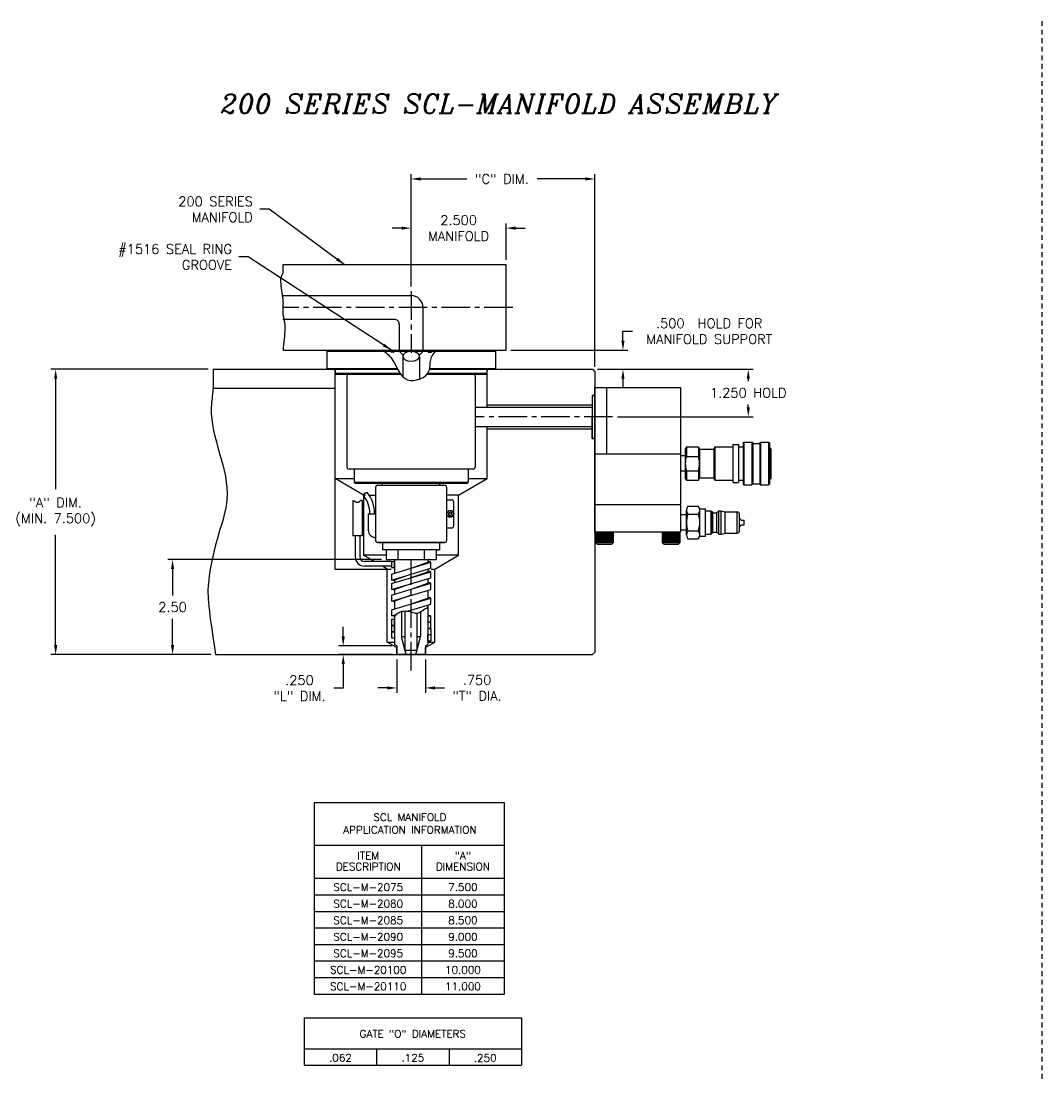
# Model space of a CAD drawing. Extents: x 50 to 162, y 64 to 105.
# Tile 1 of 4: x 50 to 77, y 72 to 99. Entities that reach past the tile are written whole.
import ezdxf
from ezdxf.enums import TextEntityAlignment as Align

# ---------------------------------------------------------------- set-up
doc = ezdxf.new("R2010")
doc.units = 0
doc.header["$MEASUREMENT"] = 0
doc.linetypes.add('CENTER2', pattern=[1.125, 0.75, -0.125, 0.125, -0.125])
doc.linetypes.add('HIDDEN2', pattern=[0.1875, 0.125, -0.0625])
doc.layers.get('DEFPOINTS').update_dxf_attribs({"linetype": 'CONTINUOUS'})
for name, color, linetype in [('AR_SHAPE', 3, 'CONTINUOUS'), ('DIMENSIONS', 4, 'CONTINUOUS'), ('DSCV_BORE_LIGHT', 134, 'CONTINUOUS'), ('DSCV_NBU_SOLID', 1, 'CONTINUOUS'), ('DSCVPSB375_SHAPE', 3, 'CONTINUOUS'), ('FASTENER_SOLID', 7, 'CONTINUOUS'), ('HEATER', 1, 'CONTINUOUS'), ('HYD_FITTING', 4, 'CONTINUOUS'), ('INFO_BOX_SOLID', 7, 'CONTINUOUS'), ('INFO_BOX_TEXT', 4, 'CONTINUOUS'), ('MA_FLOW_CENTER', 22, 'CENTER2'), ('MA_FLOW_SOLID', 1, 'CONTINUOUS'), ('MA_SHAPE', 6, 'CONTINUOUS'), ('MA_SHAPE_HIDDEN', 6, 'HIDDEN2'), ('MBH_HEATER', 1, 'CONTINUOUS'), ('SCV_200_FBT_SHAPE', 3, 'CONTINUOUS'), ('SCV_200_FBT_SOLID', 1, 'CONTINUOUS'), ('SCV_200_NBL_SHAPE', 3, 'CONTINUOUS'), ('SCV_200_NBU_SHAPE', 3, 'CONTINUOUS'), ('SCV_200_VP_SHAPE', 3, 'CONTINUOUS'), ('SCV_BORE_LIGHT', 134, 'CONTINUOUS'), ('SCV_CENTER', 1, 'CENTER2'), ('SCV_HYD_CYL_SHAPE', 3, 'CONTINUOUS'), ('SVC_COIL_HEATER', 1, 'CONTINUOUS')]:
    doc.layers.add(name, color=color, linetype=linetype)
doc.styles.add('ITALIC', font='italic.shx')
doc.styles.add('ROMANS', font='romans.shx')
doc.dimstyles.new('CATALOG', dxfattribs={"dimscale": 2, "dimtxt": 0.125, "dimasz": 0.125, "dimexe": 0.0625, "dimexo": 0.0625, "dimgap": 0.09, "dimtad": 0, "dimtih": 1, "dimtoh": 1, "dimdec": 3, "dimzin": 4, "dimdsep": 46, "dimtxsty": 'ROMANS', "dimcen": 0, "dimclrd": 256, "dimclre": 256, "dimclrt": 256, "dimadec": 0, "dimazin": 0, "dimtfac": 0.7, "dimtdec": 3, "dimtofl": 0, "dimtmove": 0, "dimatfit": 3, "dimfxl": 0, "dimtolj": 1, "dimtzin": 4, "dimlwd": -1, "dimlwe": -1, "dimarcsym": 0})
doc.dimstyles.new('CATALOG_2XSCALE', dxfattribs={"dimscale": 2, "dimtxt": 0.125, "dimasz": 0.125, "dimexe": 0.0625, "dimexo": 0.0625, "dimgap": 0.09, "dimtad": 0, "dimtih": 1, "dimtoh": 1, "dimdec": 3, "dimlfac": 0.5, "dimzin": 4, "dimdsep": 46, "dimtxsty": 'ROMANS', "dimcen": 0, "dimclrd": 256, "dimclre": 256, "dimclrt": 256, "dimadec": 0, "dimazin": 0, "dimtfac": 0.7, "dimtdec": 3, "dimtofl": 0, "dimtmove": 0, "dimatfit": 3, "dimfxl": 0, "dimtolj": 1, "dimtzin": 4, "dimlwd": -1, "dimlwe": -1, "dimarcsym": 0})

# ---------------------------------------------------------------- blocks, each defined once
blk = doc.blocks.new('*D11')
at = {"layer": 'DEFPOINTS', "color": 0}
for p in [(65.065, 90.232), (65.592, 88.983), (69.158, 88.983)]:
    blk.add_point(p, dxfattribs=at)
at = {"layer": 'DIMENSIONS'}
for p, q in [((65.19, 90.232), (69.283, 90.232)), ((69.158, 89.982), (69.158, 89.92)), ((69.158, 89.233), (69.158, 89.31)), ((65.717, 88.983), (69.283, 88.983))]:
    blk.add_line(p, q, dxfattribs=at)
for points in [[(69.117, 89.982), (69.2, 89.982), (69.158, 90.232)], [(69.117, 89.233), (69.2, 89.233), (69.158, 88.983)]]:
    blk.add_solid(points, dxfattribs=at)
at = {"layer": 'DIMENSIONS', "insert": (69.158, 89.615), "char_height": 0.25, "attachment_point": 5, "style": 'ROMANS'}
blk.add_mtext('\\A1;1.250 HOLD', dxfattribs=at)
blk = doc.blocks.new('*D12')
at = {"layer": 'DEFPOINTS', "color": 0}
for p in [(62.793, 90.732), (65.863, 90.732), (65.065, 90.232)]:
    blk.add_point(p, dxfattribs=at)
at = {"layer": 'DIMENSIONS'}
for p, q in [((65.863, 90.982), (65.863, 91.232)), ((65.863, 91.232), (66.113, 91.232)), ((62.918, 90.732), (65.988, 90.732)), ((65.19, 90.232), (65.988, 90.232)), ((65.863, 89.982), (65.863, 89.732))]:
    blk.add_line(p, q, dxfattribs=at)
for points in [[(65.821, 90.982), (65.905, 90.982), (65.863, 90.732)], [(65.821, 89.982), (65.905, 89.982), (65.863, 90.232)]]:
    blk.add_solid(points, dxfattribs=at)
at = {"layer": 'DIMENSIONS', "insert": (68.132, 91.232), "char_height": 0.25, "attachment_point": 5, "style": 'ROMANS'}
blk.add_mtext('\\A1;.500  HOLD FOR\\PMANIFOLD SUPPORT', dxfattribs=at)
blk = doc.blocks.new('*D13')
at = {"layer": 'DEFPOINTS', "color": 0}
for p in [(65.127, 95.236), (60.293, 92.282), (65.127, 90.17)]:
    blk.add_point(p, dxfattribs=at)
at = {"layer": 'DIMENSIONS'}
for p, q in [((60.293, 92.407), (60.293, 95.361)), ((60.543, 95.236), (61.757, 95.236)), ((64.877, 95.236), (63.605, 95.236)), ((65.127, 90.295), (65.127, 95.361))]:
    blk.add_line(p, q, dxfattribs=at)
for points in [[(60.543, 95.278), (60.543, 95.194), (60.293, 95.236)], [(64.877, 95.278), (64.877, 95.194), (65.127, 95.236)]]:
    blk.add_solid(points, dxfattribs=at)
at = {"layer": 'DIMENSIONS', "insert": (62.681, 95.236), "char_height": 0.25, "attachment_point": 5, "style": 'ROMANS'}
blk.add_mtext('\\A1;"C" DIM.', dxfattribs=at)
blk = doc.blocks.new('*D14')
at = {"layer": 'DEFPOINTS', "color": 0}
for p in [(55.087, 90.232), (50.949, 82.732), (55.03, 82.732)]:
    blk.add_point(p, dxfattribs=at)
at = {"layer": 'DIMENSIONS'}
for p, q in [((54.962, 90.232), (50.824, 90.232)), ((50.949, 89.982), (50.949, 87.085)), ((50.949, 82.982), (50.949, 85.88)), ((54.905, 82.732), (50.824, 82.732))]:
    blk.add_line(p, q, dxfattribs=at)
for points in [[(50.908, 89.982), (50.991, 89.982), (50.949, 90.232)], [(50.908, 82.982), (50.991, 82.982), (50.949, 82.732)]]:
    blk.add_solid(points, dxfattribs=at)
at = {"layer": 'DIMENSIONS', "insert": (50.949, 86.482), "char_height": 0.25, "attachment_point": 5, "style": 'ROMANS'}
blk.add_mtext('\\A1;"A" DIM.\\P(MIN. 7.500)', dxfattribs=at)
blk = doc.blocks.new('*D49')
at = {"layer": 'DEFPOINTS', "color": 0}
for p in [(62.793, 93.942), (62.793, 92.982), (60.293, 92.282)]:
    blk.add_point(p, dxfattribs=at)
at = {"layer": 'DIMENSIONS'}
for p, q in [((60.293, 92.407), (60.293, 94.067)), ((62.793, 93.107), (62.793, 94.067)), ((60.043, 93.942), (59.793, 93.942)), ((63.043, 93.942), (63.293, 93.942))]:
    blk.add_line(p, q, dxfattribs=at)
for points in [[(60.043, 93.984), (60.043, 93.901), (60.293, 93.942)], [(63.043, 93.984), (63.043, 93.901), (62.793, 93.942)]]:
    blk.add_solid(points, dxfattribs=at)
at = {"layer": 'DIMENSIONS', "insert": (61.543, 93.942), "char_height": 0.25, "attachment_point": 5, "style": 'ROMANS'}
blk.add_mtext('\\A1;2.500 \\PMANIFOLD', dxfattribs=at)
blk = doc.blocks.new('*D55')
at = {"layer": 'DEFPOINTS', "color": 0}
for p in [(59.918, 82.732), (60.668, 82.732), (59.918, 81.856)]:
    blk.add_point(p, dxfattribs=at)
at = {"layer": 'DIMENSIONS'}
for p, q in [((59.918, 82.607), (59.918, 81.731)), ((60.668, 82.607), (60.668, 81.731)), ((59.668, 81.856), (59.418, 81.856)), ((60.918, 81.856), (61.168, 81.856))]:
    blk.add_line(p, q, dxfattribs=at)
for points in [[(59.668, 81.898), (59.668, 81.815), (59.918, 81.856)], [(60.918, 81.898), (60.918, 81.815), (60.668, 81.856)]]:
    blk.add_solid(points, dxfattribs=at)
at = {"layer": 'DIMENSIONS', "insert": (62.027, 81.856), "char_height": 0.25, "attachment_point": 5, "style": 'ROMANS'}
blk.add_mtext('\\A1;.750 \\P"T" DIA.', dxfattribs=at)
blk = doc.blocks.new('*D54')
at = {"layer": 'DEFPOINTS', "color": 0}
for p in [(59.919, 82.962), (58.509, 82.732), (59.918, 82.732)]:
    blk.add_point(p, dxfattribs=at)
at = {"layer": 'DIMENSIONS'}
for p, q in [((58.509, 83.212), (58.509, 83.462)), ((59.794, 82.962), (58.384, 82.962)), ((59.793, 82.732), (58.384, 82.732)), ((58.509, 82.482), (58.509, 81.851)), ((58.509, 81.851), (58.259, 81.851))]:
    blk.add_line(p, q, dxfattribs=at)
for points in [[(58.467, 83.212), (58.551, 83.212), (58.509, 82.962)], [(58.467, 82.482), (58.551, 82.482), (58.509, 82.732)]]:
    blk.add_solid(points, dxfattribs=at)
at = {"layer": 'DIMENSIONS', "insert": (57.359, 81.851), "char_height": 0.25, "attachment_point": 5, "style": 'ROMANS'}
blk.add_mtext('\\A1;.250\\P"L" DIM.', dxfattribs=at)
blk = doc.blocks.new('*D53')
at = {"layer": 'DEFPOINTS', "color": 0}
for p in [(54.022, 85.232), (59.637, 85.232), (55.155, 82.732)]:
    blk.add_point(p, dxfattribs=at)
at = {"layer": 'DIMENSIONS'}
for p, q in [((59.512, 85.232), (53.897, 85.232)), ((54.022, 84.982), (54.022, 84.287)), ((54.022, 82.982), (54.022, 83.677)), ((55.03, 82.732), (53.897, 82.732))]:
    blk.add_line(p, q, dxfattribs=at)
for points in [[(53.981, 84.982), (54.064, 84.982), (54.022, 85.232)], [(53.981, 82.982), (54.064, 82.982), (54.022, 82.732)]]:
    blk.add_solid(points, dxfattribs=at)
at = {"layer": 'DIMENSIONS', "insert": (54.022, 83.982), "char_height": 0.25, "attachment_point": 5, "style": 'ROMANS'}
blk.add_mtext('\\A1;2.50 ', dxfattribs=at)

msp = doc.modelspace()

# ---------------------------------------------------------------- linework, layer by layer
at = {"layer": 'AR_SHAPE'}
for p, q in [((61.98109, 89.23245), (65.06212, 89.23245)), ((61.98109, 88.73245), (65.06212, 88.73245))]:
    msp.add_line(p, q, dxfattribs=at)
at = {"layer": 'DSCV_BORE_LIGHT'}
for p, q in [((55.08664, 90.23245), (58.26139, 90.23245)), ((58.26139, 90.23245), (58.29339, 90.20045)), ((58.29339, 84.98245), (58.29339, 90.20045)), ((62.32539, 90.23245), (62.29339, 90.20045)), ((62.29339, 89.23245), (62.29339, 90.20045)), ((62.32539, 90.23245), (65.06462, 90.23245)), ((65.06462, 90.23245), (65.12712, 90.16995)), ((65.12712, 90.16995), (65.12712, 82.79445)), ((55.08593, 89.73245), (58.29339, 89.73245)), ((65.05712, 89.54745), (65.05712, 88.98245)), ((65.05712, 89.54745), (65.12712, 89.54745)), ((62.29339, 89.29495), (65.05712, 89.29495)), ((65.05712, 88.41745), (65.05712, 88.98245)), ((62.29339, 87.35745), (62.29339, 88.73245)), ((62.29339, 88.66995), (65.05712, 88.66995)), ((65.05712, 88.41745), (65.12712, 88.41745)), ((58.29339, 87.35745), (58.79339, 87.35745)), ((59.04339, 86.92444), (58.29339, 87.35745)), ((61.54339, 86.92444), (62.29339, 87.35745)), ((61.79339, 87.35745), (62.29339, 87.35745)), ((59.04339, 86.92444), (59.08455, 86.92444)), ((59.19231, 86.92444), (59.35569, 86.92444)), ((61.54339, 86.92444), (61.23109, 86.92444)), ((61.54339, 85.3433), (61.54339, 86.92444)), ((55.15494, 82.73245), (65.06512, 82.73245)), ((65.12712, 82.79445), (65.06512, 82.73245))]:
    msp.add_line(p, q, dxfattribs=at)
msp.add_open_spline([(55.08664, 90.23245), (55.09177, 90.05605), (55.1015, 89.72176), (54.91146, 88.57523), (55.88028, 87.05007), (54.99591, 85.53486), (54.92992, 84.12632), (55.15494, 82.73245)], degree=3, knots=[0, 0, 0, 0, 0.52877536, 1.0020181, 3.45354606, 5.20766997, 5.58292256, 5.58292256, 5.58292256, 5.58292256], dxfattribs=at)
at = {"layer": 'DSCV_NBU_SOLID'}
for p, q in [((59.75739, 90.73245), (59.75739, 90.68045)), ((59.84339, 90.68045), (59.75739, 90.68045)), ((59.84339, 90.73245), (59.84339, 90.68045)), ((59.95039, 90.73245), (60.08103, 90.60181)), ((60.63639, 90.73245), (60.50576, 90.60181)), ((60.74339, 90.73245), (60.74339, 90.68045)), ((60.74339, 90.68045), (60.82939, 90.68045)), ((60.82939, 90.73245), (60.82939, 90.68045)), ((60.0749, 90.57143), (60.0749, 90.03627)), ((60.5119, 90.57143), (60.5119, 89.97375))]:
    msp.add_line(p, q, dxfattribs=at)
at = {"layer": 'DSCV_NBU_SOLID', "extrusion": (0, 0, -1)}
msp.add_ellipse((60.29339, 90.57195), major_axis=(0.2185, 0), ratio=0.58060104, dxfattribs=at)
at = {"layer": 'DSCVPSB375_SHAPE'}
for p, q in [((59.76239, 90.71243), (59.7824, 90.73245)), ((59.76239, 90.71243), (59.76239, 90.70044)), ((59.76239, 90.70044), (59.7824, 90.68045)), ((59.81291, 90.71243), (59.8279, 90.72742)), ((59.81291, 90.71243), (59.81291, 90.70044)), ((59.81291, 90.71243), (59.84339, 90.71243)), ((59.81291, 90.70044), (59.8279, 90.68549)), ((59.81291, 90.70044), (59.84339, 90.70044)), ((59.8279, 90.73245), (59.8279, 90.72742)), ((59.8279, 90.72742), (59.84339, 90.72742)), ((59.8279, 90.68549), (59.84339, 90.68549)), ((59.8279, 90.68546), (59.8279, 90.68045)), ((60.75889, 90.72742), (60.74339, 90.72742)), ((60.77387, 90.71243), (60.74339, 90.71243)), ((60.77387, 90.70044), (60.74339, 90.70044)), ((60.75889, 90.68549), (60.74339, 90.68549)), ((60.75889, 90.73245), (60.75889, 90.72742)), ((60.77387, 90.71243), (60.75889, 90.72742)), ((60.77387, 90.70044), (60.75889, 90.68549)), ((60.75889, 90.68546), (60.75889, 90.68045)), ((60.77387, 90.71243), (60.77387, 90.70044)), ((60.82439, 90.71243), (60.80439, 90.73245)), ((60.82439, 90.70044), (60.80439, 90.68045)), ((60.82439, 90.71243), (60.82439, 90.70044))]:
    msp.add_line(p, q, dxfattribs=at)
at = {"layer": 'FASTENER_SOLID'}
for p, q in [((65.1447, 85.95245), (65.1447, 85.67901)), ((65.16563, 85.93754), (65.16563, 85.69672)), ((65.1919, 85.93754), (65.1919, 85.69672)), ((65.21817, 85.93754), (65.21817, 85.69672)), ((65.24444, 85.93754), (65.24444, 85.69672)), ((65.27071, 85.93754), (65.27071, 85.69672)), ((65.2937, 85.93754), (65.2937, 85.69672)), ((65.31668, 85.93754), (65.31668, 85.69672)), ((65.33967, 85.93754), (65.33967, 85.69672)), ((65.36266, 85.93754), (65.36266, 85.69672)), ((65.38565, 85.93754), (65.38565, 85.69672)), ((65.40863, 85.93754), (65.40863, 85.69672)), ((65.43162, 85.93754), (65.43162, 85.69672)), ((65.4546, 85.93754), (65.4546, 85.69672)), ((65.47759, 85.93754), (65.47759, 85.69672)), ((65.50058, 85.93754), (65.50058, 85.69672)), ((65.52356, 85.93754), (65.52356, 85.69672)), ((65.54655, 85.93754), (65.54655, 85.69672)), ((65.56954, 85.93754), (65.56954, 85.69672)), ((65.56954, 85.93754), (65.56954, 85.69328)), ((65.59252, 85.93754), (65.59252, 85.69672)), ((65.61345, 85.67901), (65.61345, 85.95245)), ((66.89471, 85.95245), (66.89471, 85.67901)), ((67.12909, 85.95245), (66.89471, 85.95245)), ((66.91564, 85.93753), (66.91564, 85.69672)), ((66.94191, 85.93753), (66.94191, 85.69672)), ((66.96819, 85.93753), (66.96819, 85.69672)), ((66.99446, 85.93753), (66.99446, 85.69672)), ((67.02073, 85.93753), (67.02073, 85.69672)), ((67.04372, 85.93753), (67.04372, 85.69672)), ((67.06671, 85.93753), (67.06671, 85.69672)), ((67.08969, 85.93753), (67.08969, 85.69672)), ((67.11268, 85.93753), (67.11268, 85.69672)), ((67.36347, 85.95245), (67.12909, 85.95245)), ((67.13567, 85.93753), (67.13567, 85.69672)), ((67.15865, 85.93753), (67.15865, 85.69672)), ((67.18164, 85.93753), (67.18164, 85.69672)), ((67.20463, 85.93753), (67.20463, 85.69672)), ((67.22761, 85.93753), (67.22761, 85.69672)), ((67.25059, 85.93753), (67.25059, 85.69672)), ((67.27358, 85.93753), (67.27358, 85.69672)), ((67.29657, 85.93753), (67.29657, 85.69672)), ((67.31956, 85.93753), (67.31956, 85.69672)), ((67.31956, 85.93753), (67.31956, 85.69328)), ((67.34254, 85.93753), (67.34254, 85.69672)), ((67.36347, 85.67901), (67.36347, 85.95245)), ((65.1447, 85.67901), (65.61345, 85.67901)), ((65.1447, 85.67901), (65.18376, 85.63995)), ((65.18376, 85.63995), (65.57439, 85.63995)), ((65.57439, 85.63995), (65.61345, 85.67901)), ((66.89471, 85.67901), (67.36347, 85.67901)), ((66.89471, 85.67901), (66.93378, 85.63995)), ((66.93378, 85.63995), (67.32441, 85.63995)), ((67.32441, 85.63995), (67.36347, 85.67901))]:
    msp.add_line(p, q, dxfattribs=at)
at = {"layer": 'HEATER'}
for p, q in [((59.77617, 85.17857), (59.85617, 85.17857)), ((59.77617, 85.17857), (59.77617, 85.01857)), ((59.77617, 84.85015), (60.81117, 85.16117)), ((59.85617, 85.01857), (59.85617, 85.17857)), ((60.29367, 85.00566), (60.73117, 85.16117)), ((60.81117, 85.16117), (60.73117, 85.19164)), ((60.81117, 85.00117), (60.81117, 85.16117)), ((59.77617, 85.01857), (59.85617, 85.01857)), ((59.77617, 84.69015), (60.81117, 85.00117)), ((59.77617, 84.60169), (60.81117, 84.9127)), ((59.77617, 84.85015), (59.77617, 84.69015)), ((60.29367, 84.84566), (59.85589, 84.69005)), ((60.29367, 84.7572), (60.73089, 84.91261)), ((60.81117, 84.9127), (60.73117, 84.94317)), ((60.81117, 84.75271), (60.81117, 84.9127)), ((59.77617, 84.44169), (60.81117, 84.75271)), ((59.85616, 84.67599), (59.77617, 84.69015)), ((59.77617, 84.29564), (60.81117, 84.60666)), ((59.77617, 84.60169), (59.77617, 84.44169)), ((60.29367, 84.5972), (59.85589, 84.44159)), ((60.29367, 84.45115), (60.73089, 84.60656)), ((60.81117, 84.60666), (60.73117, 84.63713)), ((60.81117, 84.44666), (60.81117, 84.60666)), ((59.77617, 84.13565), (60.81117, 84.44666)), ((59.85616, 84.42753), (59.77617, 84.44169)), ((59.77617, 84.29564), (59.77617, 84.13565)), ((60.29367, 84.29115), (59.85589, 84.13555)), ((60.81117, 84.21952), (60.73117, 84.24999)), ((59.77617, 83.9085), (60.81117, 84.21952)), ((59.85616, 84.12148), (59.77617, 84.13565)), ((60.20238, 83.87658), (60.81117, 84.05952)), ((60.29367, 84.06401), (60.73089, 84.21942)), ((60.81117, 84.05952), (60.81117, 84.21952)), ((59.77617, 83.9085), (59.77617, 83.7485)), ((59.77617, 83.7485), (59.90619, 83.78757)), ((59.85616, 83.73434), (59.77617, 83.7485)), ((59.88357, 83.75824), (59.85589, 83.7484)), ((60.29367, 83.90401), (60.21247, 83.87515)), ((60.81117, 83.75344), (60.73117, 83.7676)), ((60.73117, 83.75344), (60.73117, 83.59344)), ((60.73117, 83.75344), (60.81117, 83.75344)), ((60.81117, 83.59344), (60.81117, 83.75344)), ((59.77617, 83.66742), (59.77617, 83.50742)), ((59.77617, 83.66742), (59.85617, 83.66742)), ((59.77617, 83.50742), (59.85617, 83.50742)), ((59.77617, 83.49948), (59.77617, 83.33948)), ((59.77617, 83.49948), (59.85617, 83.49948)), ((59.85617, 83.50742), (59.85617, 83.66742)), ((59.85617, 83.33948), (59.85617, 83.49948)), ((60.73117, 83.59344), (60.81117, 83.59344)), ((60.73117, 83.5855), (60.73117, 83.4255)), ((60.73117, 83.5855), (60.81117, 83.5855)), ((60.73117, 83.4255), (60.81117, 83.4255)), ((60.73117, 83.41948), (60.73117, 83.25948)), ((60.73117, 83.41948), (60.81117, 83.41948)), ((60.81117, 83.4255), (60.81117, 83.5855)), ((60.81117, 83.41948), (60.81117, 83.25948)), ((59.77617, 83.33948), (59.85617, 83.33948)), ((59.77617, 83.33346), (59.77617, 83.17346)), ((59.77617, 83.33346), (59.85617, 83.33346)), ((59.77617, 83.17346), (59.85617, 83.17346)), ((59.85617, 83.33346), (59.85617, 83.17346)), ((60.73117, 83.25948), (60.81117, 83.25948)), ((60.81117, 83.25346), (60.73117, 83.25346)), ((60.73117, 83.09346), (60.73117, 83.25346)), ((60.81117, 83.25346), (60.81117, 83.09346)), ((60.73117, 83.09346), (60.81117, 83.09346))]:
    msp.add_line(p, q, dxfattribs=at)
at = {"layer": 'HYD_FITTING'}
for p, q in [((67.53214, 88.1916), (67.50214, 88.1316)), ((67.53214, 88.1916), (67.53214, 87.9416)), ((67.53214, 88.1916), (67.84714, 88.1916)), ((67.84714, 88.1916), (67.84714, 87.9416)), ((67.84714, 88.1916), (67.87714, 88.1316)), ((68.28214, 88.1916), (68.25214, 88.1316)), ((68.28214, 88.1916), (68.28214, 87.3166)), ((68.28214, 88.1916), (68.75214, 88.1916)), ((68.75214, 88.2541), (68.75214, 87.2541)), ((68.75214, 88.2541), (68.90214, 88.2541)), ((68.90214, 88.2541), (68.90214, 87.2541)), ((68.90214, 88.1916), (69.02464, 88.1916)), ((69.02464, 88.2966), (69.04464, 88.3166)), ((69.02464, 88.2966), (69.02464, 87.2116)), ((69.04464, 88.3166), (69.04464, 87.1916)), ((69.04464, 88.3166), (69.25464, 88.3166)), ((69.25464, 88.3166), (69.25464, 87.1916)), ((69.27464, 88.2966), (69.25464, 88.3166)), ((69.27464, 88.2966), (69.27464, 87.2116)), ((69.27464, 88.28535), (69.46214, 88.28535)), ((69.46214, 88.2966), (69.48214, 88.3166)), ((69.46214, 88.2966), (69.46214, 87.2116)), ((69.48214, 88.3166), (69.48214, 87.1916)), ((69.48214, 88.3166), (69.69214, 88.3166)), ((69.69214, 88.3166), (69.69214, 87.1916)), ((69.69214, 88.3166), (69.71214, 88.2966)), ((69.71214, 88.2966), (69.71214, 87.2116)), ((69.71214, 88.16035), (69.73214, 88.16035)), ((69.73214, 88.16035), (69.73214, 87.34785)), ((69.73214, 88.16035), (69.75214, 88.14035)), ((69.75214, 88.14035), (69.75214, 87.36785)), ((67.37714, 87.9541), (67.37714, 87.55411)), ((67.50214, 87.9541), (67.37714, 87.9541)), ((67.50214, 88.1316), (67.50214, 87.3766)), ((67.53214, 87.9416), (67.84714, 87.9416)), ((67.87714, 88.1316), (67.87714, 87.3766)), ((67.87714, 88.1291), (68.25214, 88.1291)), ((68.25214, 88.1316), (68.25214, 87.3766)), ((67.50214, 87.55411), (67.37714, 87.55411)), ((67.53214, 87.3166), (67.50214, 87.3766)), ((67.53214, 87.5666), (67.53214, 87.3166)), ((67.53214, 87.5666), (67.84714, 87.5666)), ((67.53214, 87.3166), (67.84714, 87.3166)), ((67.84714, 87.5666), (67.84714, 87.3166)), ((67.84714, 87.3166), (67.87714, 87.3766)), ((67.87714, 87.3791), (68.25214, 87.3791)), ((68.28214, 87.3166), (68.25214, 87.3766)), ((68.28214, 87.3166), (68.75214, 87.3166)), ((68.90214, 87.3166), (69.02464, 87.3166)), ((69.71214, 87.34785), (69.73214, 87.34785)), ((69.75214, 87.36785), (69.73214, 87.34785)), ((68.75214, 87.2541), (68.90214, 87.2541)), ((69.02464, 87.2116), (69.04464, 87.1916)), ((69.04464, 87.1916), (69.25464, 87.1916)), ((69.27464, 87.2116), (69.25464, 87.1916)), ((69.27464, 87.22285), (69.46214, 87.22285)), ((69.48214, 87.1916), (69.46214, 87.2116)), ((69.48214, 87.1916), (69.69214, 87.1916)), ((69.71214, 87.2116), (69.69214, 87.1916)), ((67.53314, 85.8836), (67.53314, 86.5266)), ((67.57313, 86.6301), (67.84314, 86.6301)), ((67.87762, 86.5676), (68.03314, 86.5676)), ((67.88313, 85.8836), (67.88313, 86.5266)), ((68.03314, 85.8426), (68.03314, 86.5676)), ((68.03314, 86.5151), (68.18315, 86.5151)), ((68.18315, 85.8951), (68.18315, 86.5151)), ((68.18315, 86.49509), (68.20314, 86.49509)), ((68.20314, 85.91509), (68.20314, 86.49509)), ((68.20314, 86.49509), (68.21873, 86.46808)), ((68.38315, 86.51308), (68.33607, 86.46601)), ((68.38315, 85.89708), (68.38315, 86.51308)), ((68.38315, 86.51308), (68.44315, 86.51308)), ((68.44315, 85.89708), (68.44315, 86.51308)), ((68.44315, 86.51308), (68.54636, 86.48543)), ((68.54895, 86.48508), (68.86315, 86.48508)), ((68.54898, 85.92508), (68.54895, 86.48508)), ((68.86315, 85.92508), (68.86315, 86.4851)), ((67.53314, 86.4051), (67.37714, 86.4051)), ((67.37714, 86.4051), (67.37714, 86.0051)), ((67.57313, 86.42359), (67.84314, 86.42359)), ((68.22739, 85.94709), (68.22739, 86.46309)), ((68.22739, 86.46308), (68.32901, 86.46308)), ((68.32899, 85.94709), (68.32899, 86.46308)), ((68.92315, 85.9851), (68.92315, 86.42508)), ((68.97315, 86.2676), (68.92315, 86.3176)), ((68.97315, 86.2676), (69.05315, 86.2676)), ((69.05315, 86.1426), (69.05315, 86.2676)), ((67.53314, 86.0051), (67.37714, 86.0051)), ((67.57313, 85.98659), (67.84314, 85.98659)), ((68.18315, 85.91509), (68.20314, 85.91509)), ((68.20314, 85.91509), (68.21873, 85.9421)), ((68.22739, 85.94709), (68.32901, 85.94709)), ((68.38315, 85.89708), (68.33607, 85.94416)), ((68.44315, 85.89708), (68.54639, 85.92475)), ((68.54898, 85.92508), (68.86315, 85.92508)), ((68.97315, 86.1426), (68.92315, 86.0926)), ((68.97315, 86.1426), (69.05315, 86.1426)), ((67.57313, 85.7801), (67.84314, 85.7801)), ((67.87762, 85.8426), (68.03314, 85.8426)), ((68.03314, 85.8951), (68.18315, 85.8951)), ((68.38315, 85.89708), (68.44315, 85.89708))]:
    msp.add_line(p, q, dxfattribs=at)
for centre, radius, start, end in [((68.10307, 87.7541), 0.60094, 161.819446, 198.180554), ((67.2762, 87.7541), 0.60094, 341.819446, 18.180554), ((67.6864, 86.52685), 0.15326, 137.646233, 222.353747), ((67.72989, 86.52685), 0.15326, 317.646217, 42.353725), ((68.22739, 86.47309), 0.01, 209.999882, 269.999972), ((68.54895, 86.49509), 0.01, 255.000076, 269.999972), ((68.86315, 86.42508), 0.06, 359.996471, 89.996466), ((68.14992, 86.2051), 0.61678, 159.251853, 200.748138), ((67.26636, 86.2051), 0.61678, 339.251916, 20.748129), ((68.32899, 86.47307), 0.01, 270.00059, 315.000578), ((67.6864, 85.88335), 0.15326, 137.646076, 222.353611), ((67.72989, 85.88335), 0.15326, 317.64617, 42.35382), ((68.22739, 85.93709), 0.01, 89.999659, 149.999709), ((68.32899, 85.93708), 0.01, 44.996438, 89.996453), ((68.54898, 85.91509), 0.01, 90.00057, 105.000438), ((68.86315, 85.9851), 0.06, 269.999972, 359.999968)]:
    msp.add_arc(centre, radius, start, end, dxfattribs=at)
at = {"layer": 'INFO_BOX_SOLID'}
for p, q in [((57.74217, 78.84189), (57.74217, 73.80929)), ((57.74217, 78.84189), (62.74245, 78.84189)), ((62.74245, 78.84189), (62.74245, 73.80929)), ((57.74217, 77.72233), (62.74245, 77.72233)), ((60.56834, 77.72233), (60.56834, 73.80929)), ((57.74217, 76.85276), (62.74245, 76.85276)), ((57.74217, 76.41798), (62.74245, 76.41798)), ((57.74217, 75.9832), (62.74245, 75.9832)), ((57.74217, 75.54841), (62.74245, 75.54841)), ((57.74217, 75.11363), (62.74245, 75.11363)), ((57.74217, 74.67885), (62.74245, 74.67885)), ((57.74217, 74.24407), (62.74245, 74.24407)), ((57.74217, 73.80929), (62.74245, 73.80929)), ((57.4858, 73.18653), (63.19228, 73.18653)), ((57.4858, 73.18653), (57.4858, 71.93654)), ((63.19228, 73.18653), (63.19228, 71.93654)), ((57.4858, 72.37132), (63.19228, 72.37132)), ((59.38798, 72.37132), (59.38798, 71.93654)), ((61.29016, 72.37132), (61.29016, 71.93654)), ((57.4858, 71.93654), (63.19228, 71.93654))]:
    msp.add_line(p, q, dxfattribs=at)
at = {"layer": 'MA_FLOW_CENTER'}
for p, q in [((60.29339, 92.28198), (60.29339, 90.66128)), ((62.96736, 91.85745), (56.92469, 91.85745))]:
    msp.add_line(p, q, dxfattribs=at)
at = {"layer": 'MA_FLOW_SOLID'}
for p, q in [((56.92434, 92.16995), (60.29339, 92.16995)), ((60.60589, 91.85745), (60.60589, 90.73245)), ((59.85589, 91.54495), (56.92504, 91.54495)), ((59.98089, 91.41995), (59.98089, 90.73245))]:
    msp.add_line(p, q, dxfattribs=at)
for centre, radius, start, end in [((60.29339, 91.85745), 0.3125, 0, 90.000003), ((59.85589, 91.41995), 0.125, 0.000003, 90.000006)]:
    msp.add_arc(centre, radius, start, end, dxfattribs=at)
at = {"layer": 'MA_SHAPE'}
for p, q in [((62.79339, 92.98245), (56.92305, 92.98245)), ((62.79339, 90.73245), (62.79339, 92.98245)), ((56.92633, 90.73245), (62.79339, 90.73245))]:
    msp.add_line(p, q, dxfattribs=at)
msp.add_lwpolyline([(56.92305, 92.98245), (56.92313, 92.92814), (56.92362, 92.90079), (56.92402, 92.87348), (56.924, 92.84634), (56.92328, 92.81952), (56.92154, 92.79313), (56.91847, 92.76732), (56.91319, 92.74364), (56.90558, 92.72265), (56.89656, 92.70294), (56.88703, 92.68311), (56.87789, 92.66178), (56.87004, 92.63753), (56.86438, 92.60898), (56.86183, 92.57472), (56.8628, 92.53202), (56.86665, 92.48102), (56.87259, 92.42469), (56.87987, 92.36596), (56.88773, 92.30778), (56.8954, 92.25312), (56.90213, 92.20492), (56.90714, 92.16612), (56.91075, 92.13767), (56.91381, 92.11717), (56.91639, 92.10254), (56.91855, 92.09172), (56.92036, 92.08262), (56.92188, 92.07317), (56.92319, 92.06131), (56.92434, 92.04495), (56.92524, 92.02409), (56.92577, 92.00067), (56.926, 91.97562), (56.92598, 91.94983), (56.92578, 91.92421), (56.92546, 91.89967), (56.92508, 91.87712), (56.92469, 91.85745), (56.92414, 91.84076), (56.9233, 91.82619), (56.92228, 91.81332), (56.92119, 91.80166), (56.92016, 91.79079), (56.91928, 91.78023), (56.91868, 91.76955), (56.91847, 91.75827), (56.91846, 91.74744), (56.91846, 91.73793), (56.91859, 91.72904), (56.91895, 91.7201), (56.91966, 91.7104), (56.92084, 91.69927), (56.9226, 91.68602), (56.92504, 91.66995), (56.92854, 91.65068), (56.93311, 91.62867), (56.93842, 91.60457), (56.94412, 91.57902), (56.94985, 91.55265), (56.95528, 91.52611), (56.96004, 91.50003), (56.96379, 91.47505), (56.96693, 91.45331), (56.96996, 91.43511), (56.97269, 91.41836), (56.97492, 91.40094), (56.97648, 91.38075), (56.97715, 91.35568), (56.97676, 91.32361), (56.97512, 91.28245), (56.97189, 91.23081), (56.96715, 91.17008), (56.96122, 91.10238), (56.95448, 91.02979), (56.94727, 90.95441), (56.93994, 90.87833), (56.93284, 90.80365), (56.92633, 90.73245)], dxfattribs=at)
at = {"layer": 'MA_SHAPE_HIDDEN'}
msp.add_line((76.87605, 99.3836), (76.87605, 71.58093), dxfattribs=at)
at = {"layer": 'MBH_HEATER'}
for p, q in [((58.6657, 90.10745), (60.01704, 90.10745)), ((60.71387, 90.10745), (61.92109, 90.10745)), ((58.60569, 90.04745), (58.60569, 87.66746)), ((61.98109, 90.04745), (61.98109, 87.66746)), ((61.92109, 87.60746), (58.66569, 87.60746)), ((59.35569, 87.12246), (59.35569, 85.74246)), ((59.41569, 87.18246), (61.1711, 87.18246)), ((61.23109, 85.74246), (61.23109, 87.12245)), ((61.23109, 86.80246), (61.35551, 86.80246)), ((61.2813, 86.4567), (61.3233, 86.48095)), ((61.3653, 86.4567), (61.3233, 86.48095)), ((61.41551, 86.12245), (61.41551, 86.74246)), ((59.16819, 86.43514), (59.35569, 86.43514)), ((59.16819, 86.43514), (59.16819, 85.99764)), ((61.2813, 86.43246), (61.2813, 86.4567)), ((61.2813, 86.43246), (61.2813, 86.40821)), ((61.2813, 86.40821), (61.3233, 86.38396)), ((61.3303, 86.43246), (61.3163, 86.43246)), ((61.3233, 86.42546), (61.3233, 86.43946)), ((61.3653, 86.40821), (61.3233, 86.38396)), ((61.3653, 86.43246), (61.3653, 86.4567)), ((61.3653, 86.43246), (61.3653, 86.40821)), ((61.23109, 86.06246), (61.35551, 86.06246)), ((61.17109, 85.68246), (59.41569, 85.68246)), ((59.41569, 85.68246), (61.17109, 85.68246))]:
    msp.add_line(p, q, dxfattribs=at)
msp.add_lwpolyline([(59.04268, 86.91909), (59.05815, 86.91721), (59.06527, 86.91664), (59.07165, 86.9165), (59.07704, 86.91695), (59.08119, 86.91812), (59.08387, 86.92016), (59.08481, 86.92323), (59.08392, 86.92739), (59.08161, 86.93248), (59.07845, 86.93826), (59.075, 86.9445), (59.07183, 86.95095), (59.06948, 86.95739), (59.06853, 86.96358), (59.06954, 86.96927), (59.07292, 86.9743), (59.0785, 86.97868), (59.08597, 86.98253), (59.09501, 86.98592), (59.10531, 86.98894), (59.11656, 86.9917), (59.12843, 86.99427), (59.14063, 86.99675)], dxfattribs=at)
for radius in [0.09131, 0.08753]:
    msp.add_circle((61.3233, 86.43246), radius, dxfattribs=at)
for centre, radius, start, end in [((58.6657, 90.04745), 0.06, 89.999996, 179.999991), ((61.92109, 90.04745), 0.06, 359.999989, 90.000008), ((58.66569, 87.66746), 0.06, 180.000011, 269.99999), ((61.92109, 87.66746), 0.06, 270.000102, 0.000104), ((59.41569, 87.12246), 0.06, 90.000013, 180.00002), ((61.1711, 87.12245), 0.06, 0.000014, 90.000009), ((58.442, 86.44278), 0.76661, 359.429252, 38.412782), ((58.442, 86.44278), 0.89161, 359.429252, 38.412782), ((61.35551, 86.74246), 0.06, 0.000014, 90.000009), ((59.35569, 85.99764), 0.1875, 179.999991, 269.999994), ((61.35551, 86.12245), 0.06, 270.000028, 0.000031), ((59.41569, 85.74246), 0.06, 180.00002, 270.00001), ((61.17109, 85.74246), 0.06, 270.000028, 0.000031)]:
    msp.add_arc(centre, radius, start, end, dxfattribs=at)
at = {"layer": 'SCV_200_FBT_SHAPE'}
for p, q in [((59.54339, 85.68246), (59.54339, 85.48245)), ((61.04339, 85.68246), (61.04339, 85.48245)), ((61.04339, 85.48245), (59.54339, 85.48245)), ((59.63739, 85.48245), (59.63739, 85.23245)), ((59.94529, 85.48245), (59.94529, 85.23245)), ((60.64149, 85.48245), (60.64149, 85.23245)), ((60.94939, 85.48245), (61.04339, 85.48245)), ((60.94939, 85.48245), (60.94939, 85.23245)), ((59.63739, 85.23245), (60.94939, 85.23245)), ((59.85589, 85.20245), (59.85589, 84.8741)), ((60.73089, 85.20245), (60.73089, 85.16107)), ((60.73089, 84.97705), (60.73089, 84.91261)), ((59.85589, 84.69005), (59.85589, 84.62564)), ((60.73089, 84.72858), (60.73089, 84.60656)), ((59.85589, 84.44159), (59.85589, 84.3196)), ((60.73089, 84.42254), (60.73089, 84.21942)), ((59.85589, 84.13555), (59.85589, 83.93245)), ((60.73089, 84.0354), (60.73089, 82.99868)), ((59.85589, 83.7484), (59.85589, 82.99868)), ((59.91864, 82.96245), (59.85589, 82.99868)), ((59.91864, 82.96245), (59.91864, 82.73245)), ((60.66814, 82.96245), (60.73089, 82.99868)), ((60.66814, 82.96245), (60.66814, 82.73245)), ((60.66814, 82.73245), (59.91864, 82.73245))]:
    msp.add_line(p, q, dxfattribs=at)
for centre, start, end in [((59.82589, 85.20245), 0, 90), ((60.76089, 85.20245), 90, 180)]:
    msp.add_arc(centre, 0.03, start, end, dxfattribs=at)
msp.add_open_spline([(59.85589, 83.70684), (59.92496, 83.86833), (60.27152, 83.91379), (60.42947, 83.75173), (60.63507, 83.92323), (60.73089, 83.97715)], degree=3, knots=[0.0500906, 0.0500906, 0.0500906, 0.0500906, 0.35718761, 0.75014097, 1.10490935, 1.10490935, 1.10490935, 1.10490935], dxfattribs=at)
at = {"layer": 'SCV_200_FBT_SOLID'}
for p, q in [((60.04339, 83.86927), (60.04339, 83.19897)), ((60.54339, 83.85977), (60.54339, 83.19897)), ((60.16839, 82.73245), (60.04339, 83.19897)), ((60.13729, 83.19897), (60.04339, 83.19897)), ((60.41839, 82.73245), (60.54339, 83.19897)), ((60.54339, 83.19897), (60.44949, 83.19897))]:
    msp.add_line(p, q, dxfattribs=at)
at = {"layer": 'SCV_200_NBL_SHAPE'}
for p, q in [((58.79339, 87.60746), (58.79339, 87.26245)), ((61.79339, 87.60746), (61.79339, 87.35745)), ((61.79339, 87.60746), (61.79339, 87.26245)), ((58.79339, 87.35745), (58.79339, 87.35745)), ((58.79339, 87.26245), (58.82339, 87.23245)), ((58.79339, 87.26245), (61.79339, 87.26245)), ((61.76339, 87.23245), (58.82339, 87.23245)), ((61.04339, 87.18246), (61.04339, 87.20246)), ((61.76339, 87.23245), (61.79339, 87.26245))]:
    msp.add_line(p, q, dxfattribs=at)
for centre, start, end in [((59.51339, 87.20246), 0, 90.000003), ((61.07339, 87.20246), 89.998684, 179.99868)]:
    msp.add_arc(centre, 0.03, start, end, dxfattribs=at)
at = {"layer": 'SCV_200_NBU_SHAPE'}
for p, q in [((58.07464, 90.71245), (58.09464, 90.73245)), ((58.07464, 90.71245), (58.07464, 90.25245)), ((58.07464, 90.71245), (62.51214, 90.71245)), ((58.09464, 90.73245), (62.49214, 90.73245)), ((62.49214, 90.73245), (62.51214, 90.71246)), ((62.51214, 90.71246), (62.51214, 90.25246)), ((58.07464, 90.25245), (58.09464, 90.23245)), ((58.07464, 90.25245), (59.9321, 90.25245)), ((58.09464, 90.23245), (59.94269, 90.23245)), ((58.27839, 90.23245), (58.29839, 90.21245)), ((58.29839, 90.21245), (58.29839, 90.12745)), ((58.31839, 90.10745), (58.29839, 90.12745)), ((58.29839, 90.12745), (60.0036, 90.12745)), ((58.31839, 90.10745), (60.01704, 90.10745)), ((60.71387, 90.10745), (62.26839, 90.10745)), ((60.73019, 90.12745), (62.28839, 90.12745)), ((60.78094, 90.23245), (62.30839, 90.23245)), ((60.78531, 90.25245), (62.51214, 90.25245)), ((62.26839, 90.10745), (62.28839, 90.12745)), ((62.30839, 90.23245), (62.28839, 90.21245)), ((62.28839, 90.21245), (62.28839, 90.12745)), ((62.51214, 90.25246), (62.49214, 90.23245))]:
    msp.add_line(p, q, dxfattribs=at)
msp.add_open_spline([(59.56039, 90.73245), (59.65502, 90.65581), (59.89873, 90.42423), (60.07377, 89.76934), (60.83901, 90.06164), (60.77158, 90.50357), (60.89106, 90.65849), (60.96689, 90.73245)], degree=3, knots=[0.18175025, 0.18175025, 0.18175025, 0.18175025, 0.54886074, 1.19040055, 1.80934049, 2.09564561, 2.39886804, 2.39886804, 2.39886804, 2.39886804], dxfattribs=at)
at = {"layer": 'SCV_200_VP_SHAPE'}
for p, q in [((60.13729, 82.84628), (60.13729, 83.88073)), ((60.44949, 82.84628), (60.44949, 83.82286)), ((60.13729, 82.84628), (60.44949, 82.84628)), ((60.16839, 82.73245), (60.13789, 82.84628)), ((60.16839, 82.73245), (60.41839, 82.73245)), ((60.41839, 82.73245), (60.44889, 82.84628))]:
    msp.add_line(p, q, dxfattribs=at)
at = {"layer": 'SCV_BORE_LIGHT'}
for p, q in [((59.04339, 86.92444), (59.04339, 85.3433)), ((59.33063, 85.17746), (59.04339, 85.3433)), ((59.63739, 85.3433), (59.04339, 85.3433)), ((60.91839, 84.98245), (61.54339, 85.3433)), ((61.54339, 85.3433), (60.94939, 85.3433)), ((58.29339, 84.98245), (59.76588, 84.98245)), ((59.66839, 84.98245), (59.53847, 85.05747)), ((59.66839, 83.06365), (59.66839, 84.98245)), ((60.82084, 84.98245), (60.91839, 84.98245)), ((60.91839, 83.06364), (60.91839, 84.98245)), ((59.91814, 82.91945), (59.66839, 83.06365)), ((59.66839, 83.06364), (59.85589, 83.06364)), ((59.91864, 82.91945), (59.91814, 82.91945)), ((59.91814, 82.73245), (59.91814, 82.91945)), ((60.66865, 82.91945), (60.66815, 82.91945)), ((60.66865, 82.91945), (60.91839, 83.06364)), ((60.66865, 82.73245), (60.66865, 82.91945)), ((60.73089, 83.06364), (60.91839, 83.06364))]:
    msp.add_line(p, q, dxfattribs=at)
at = {"layer": 'SCV_CENTER'}
for p, q in [((65.59204, 88.9828), (61.98109, 88.9828)), ((60.29339, 82.31407), (60.29339, 85.23245))]:
    msp.add_line(p, q, dxfattribs=at)
at = {"layer": 'SCV_HYD_CYL_SHAPE'}
for p, q in [((65.12712, 89.5413), (65.06212, 89.5413)), ((65.06212, 88.4163), (65.06212, 89.5413)), ((65.12712, 85.95245), (65.12712, 89.75145)), ((65.12712, 89.75145), (67.37714, 89.75145)), ((65.43912, 88.00145), (65.43912, 89.75145)), ((67.37714, 89.75145), (67.37714, 85.95245)), ((65.12712, 88.4163), (65.06212, 88.4163)), ((67.37714, 88.00145), (65.12712, 88.00145)), ((67.37714, 86.67045), (65.12785, 86.67045)), ((67.37714, 85.95245), (65.12712, 85.95245))]:
    msp.add_line(p, q, dxfattribs=at)
at = {"layer": 'SVC_COIL_HEATER'}
for p, q in [((58.75769, 86.78363), (58.75769, 85.85366)), ((59.00769, 86.78363), (59.00769, 85.85366)), ((59.00769, 85.85366), (58.75769, 85.85366)), ((58.8227, 85.85366), (58.82271, 85.31037)), ((58.9427, 85.85367), (58.94271, 85.31038)), ((59.77617, 85.17747), (59.0727, 85.17746)), ((59.77617, 85.05747), (59.0727, 85.05746))]:
    msp.add_line(p, q, dxfattribs=at)
msp.add_lwpolyline([(59.00769, 86.78363), (58.99235, 86.78348), (58.98485, 86.78315), (58.97757, 86.78249), (58.97056, 86.7814), (58.9639, 86.77978), (58.95766, 86.77752), (58.9519, 86.77451), (58.94667, 86.7707), (58.94186, 86.76625), (58.93732, 86.76137), (58.93294, 86.75628), (58.92855, 86.75119), (58.92404, 86.74631), (58.91926, 86.74186), (58.91407, 86.73805), (58.90837, 86.73506), (58.9022, 86.73288), (58.89562, 86.73148), (58.8887, 86.73084), (58.88151, 86.7309), (58.87411, 86.73164), (58.86658, 86.73303), (58.85898, 86.73501), (58.85137, 86.73756), (58.84381, 86.74057), (58.83632, 86.74393), (58.82896, 86.74755), (58.82175, 86.7513), (58.81475, 86.75509), (58.80798, 86.75881), (58.8015, 86.76236), (58.79532, 86.76564), (58.78943, 86.76867), (58.78377, 86.77149), (58.77832, 86.77413), (58.77302, 86.77663), (58.76784, 86.77902), (58.76275, 86.78134), (58.75769, 86.78363)], dxfattribs=at)
for radius in [0.25, 0.13]:
    msp.add_arc((59.0727, 85.30746), radius, 180.000004, 269.999999, dxfattribs=at)

# ---------------------------------------------------------------- texts
at = {"layer": 'DIMENSIONS', "insert": (55.28615, 97.46073), "char_height": 0.5, "width": 35.1429, "attachment_point": 1, "style": 'ITALIC'}
msp.add_mtext('200 SERIES SCL-MANIFOLD ASSEMBLY', dxfattribs=at)
at = {"layer": 'DIMENSIONS', "char_height": 0.25, "attachment_point": 6, "style": 'ROMANS'}
for s, insert in [('200 SERIES\\PMANIFOLD', (56.13431, 94.43747)), ('#1516 SEAL RING\\PGROOVE', (55.58414, 93.18455))]:
    msp.add_mtext(s, dxfattribs=dict(at, insert=insert))
at = {"layer": 'INFO_BOX_TEXT', "style": 'ROMANS'}
for s, p in [('ITEM', (59.16709, 77.34643)), ('"A"', (61.65539, 77.34643)), ('DESCRIPTION', (59.16709, 77.06034)), ('DIMENSION', (61.65539, 77.06034)), ('SCL-M-2075', (59.16709, 76.51882)), ('7.500', (61.65539, 76.51882)), ('SCL-M-2080', (59.16709, 76.08404)), ('8.000', (61.65539, 76.08403)), ('SCL-M-2085', (59.16709, 75.64926)), ('8.500', (61.65539, 75.64925)), ('SCL-M-2090', (59.16709, 75.21449)), ('9.000', (61.65539, 75.21447)), ('SCL-M-2095', (59.16709, 74.77971)), ('9.500', (61.65539, 74.77969)), ('SCL-M-20100', (59.16709, 74.34494)), ('10.000', (61.65539, 74.3449)), ('SCL-M-20110', (59.16709, 73.91016)), ('11.000', (61.65539, 73.91013)), ('GATE "O" DIAMETERS', (60.33904, 72.66352)), ('.062', (58.43689, 72.03325)), ('.125', (60.33906, 72.03322)), ('.250', (62.24122, 72.02988))]:
    msp.add_text(s, height=0.2, dxfattribs=at).set_placement(p, align=Align.CENTER)
at = {"layer": 'INFO_BOX_TEXT', "insert": (60.26222, 78.55947), "char_height": 0.2, "width": 3.9122, "attachment_point": 2, "style": 'ROMANS'}
msp.add_mtext('SCL MANIFOLD APPLICATION INFORMATION', dxfattribs=at)

# ---------------------------------------------------------------- dimensions: what is measured, and where the dimension line sits
at = {"layer": 'DIMENSIONS'}
for base, p1, p2, text, dimstyle, picture, middle in [((65.12712, 95.23615), (60.29339, 92.28198), (65.12712, 90.16995), '"C" DIM.', 'CATALOG_2XSCALE', '*D13', (62.68089, 95.23615)), ((59.91814, 81.85628), (60.66814, 82.73245), (59.91814, 82.73245), '<>\\P"T" DIA.', 'CATALOG', '*D55', (62.02671, 81.85628))]:
    dim = msp.add_linear_dim(base=base, p1=p1, p2=p2, text=text, dimstyle=dimstyle, override={"dimpost": ' '}, dxfattribs=at)
    dim.commit()
    dim.dimension.update_dxf_attribs({"geometry": picture, "text_midpoint": middle, "dimtype": 160})
dim = msp.add_linear_dim(base=(62.79339, 93.94243), p1=(60.29339, 92.28198), p2=(62.79339, 92.98245), text='<>\\PMANIFOLD', dimstyle='CATALOG', override={"dimpost": ' '}, dxfattribs=at)
dim.commit()
dim.dimension.update_dxf_attribs({"geometry": '*D49', "text_midpoint": (61.54339, 93.94243)})
for base, p1, p2, text, picture, middle in [((65.86299, 90.73245), (65.06462, 90.23245), (62.79339, 90.73245), '<> HOLD FOR\\PMANIFOLD SUPPORT', '*D12', (68.13228, 91.23245)), ((50.94922, 82.73245), (55.08664, 90.23245), (55.02994, 82.73245), '"A" DIM.\\P(MIN. 7.500)', '*D14', (50.94922, 86.48245))]:
    dim = msp.add_linear_dim(base=base, p1=p1, p2=p2, angle=90, text=text, dimstyle='CATALOG', override={"dimpost": ' '}, dxfattribs=at)
    dim.commit()
    dim.dimension.update_dxf_attribs({"geometry": picture, "text_midpoint": middle})
for base, p1, p2, text, picture, middle in [((69.15828, 88.9828), (65.06462, 90.23245), (65.59204, 88.9828), '<>HOLD', '*D11', (69.15828, 89.61456)), ((58.50906, 82.73245), (59.91864, 82.96245), (59.91814, 82.73245), '.250\\P"L" DIM.', '*D54', (57.35882, 81.85053))]:
    dim = msp.add_linear_dim(base=base, p1=p1, p2=p2, angle=90, text=text, dimstyle='CATALOG', override={"dimpost": ' '}, dxfattribs=at)
    dim.commit()
    dim.dimension.update_dxf_attribs({"geometry": picture, "text_midpoint": middle, "dimtype": 160})
dim = msp.add_linear_dim(base=(54.02232, 85.23245), p1=(55.15494, 82.73245), p2=(59.63739, 85.23245), angle=90, dimstyle='CATALOG', override={"dimdec": 2, "dimpost": ' '}, dxfattribs=at)
dim.commit()
dim.dimension.update_dxf_attribs({"geometry": '*D53', "text_midpoint": (54.02232, 83.98245), "dimtype": 160})

# ---------------------------------------------------------------- leaders
at = {"layer": 'DIMENSIONS', "annotation_type": 0, "has_hookline": 1, "hookline_direction": 1}
for points, text_width in [([(58.54597, 92.98245), (56.56431, 94.43747), (56.31431, 94.43747)], 2.16667), ([(59.7824, 90.73245), (56.01414, 93.18455), (55.76414, 93.18455)], 3.36905)]:
    msp.add_leader(points, dimstyle='CATALOG', dxfattribs=dict(at, text_width=text_width))

doc.saveas('drawing.dxf')
